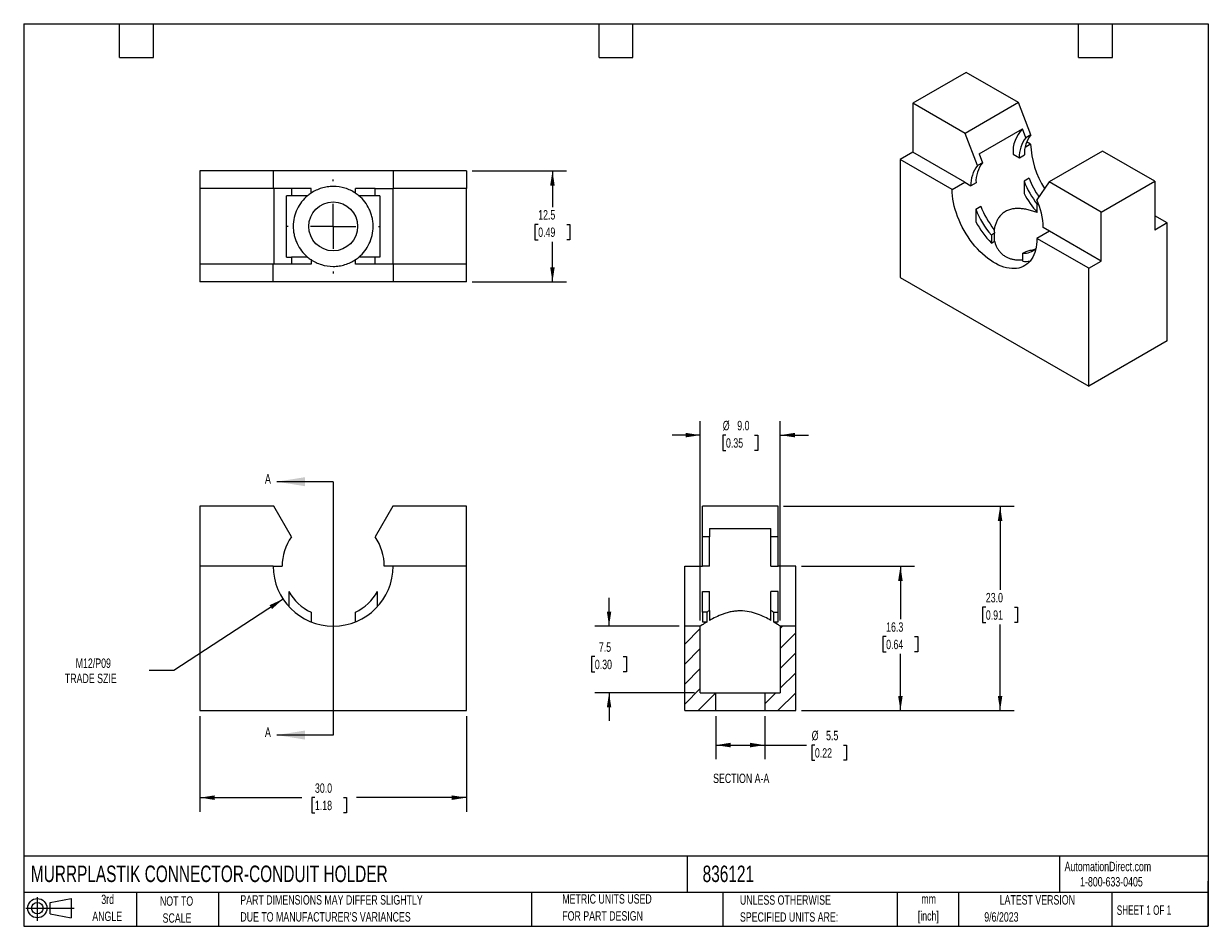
# Model space of a CAD drawing. Header units: millimetres. Extents: x 3 to 137, y 3 to 105.
import ezdxf

# ---------------------------------------------------------------- set-up
doc = ezdxf.new("R2010")
doc.units = ezdxf.units.MM
doc.header["$LTSCALE"] = 0.5
doc.linetypes.add('CENTERX2', pattern=[20.32, 12.7, -2.54, 2.54, -2.54])
for name, color, linetype in [('CENTER', 40, 'CENTERX2'), ('HATCH', 6, 'Continuous'), ('SLD-DEFPOINTS', 7, 'Continuous')]:
    doc.layers.add(name, color=color, linetype=linetype)
doc.layers.add('DIMENSIONS', color=140, linetype='Continuous', lineweight=25)
doc.layers.add('TEXT', color=140, linetype='Continuous', lineweight=25)
doc.styles.add('SLDTEXTSTYLE0', font='TXT', dxfattribs={"width": 0.7})
doc.styles.add('SLDTEXTSTYLE1', font='TXT', dxfattribs={"width": 0.65})
doc.dimstyles.new('SLDDIMSTYLE0', dxfattribs={"dimtxt": 1.079004, "dimasz": 1.651, "dimexe": 0, "dimexo": 0.0625, "dimgap": 0.269751, "dimtad": 0, "dimtih": 1, "dimtoh": 1, "dimrnd": 1e-09, "dimzin": 4, "dimdsep": 46, "dimtxsty": 'SLDTEXTSTYLE0', "dimsah": 1, "dimcen": 0.09, "dimadec": 0, "dimazin": 1, "dimtfac": 1, "dimtofl": 0, "dimtmove": 0, "dimatfit": 3, "dimfxl": 0, "dimfrac": 2, "dimtolj": 1, "dimtzin": 12, "dimarcsym": 0})
doc.dimstyles.new('SLDDIMSTYLE1', dxfattribs={"dimtxt": 1.079004, "dimasz": 1.651, "dimexe": 0, "dimexo": 0.0625, "dimgap": 0.269751, "dimtad": 0, "dimtih": 1, "dimtoh": 1, "dimrnd": 1e-09, "dimzin": 12, "dimdsep": 46, "dimtxsty": 'SLDTEXTSTYLE0', "dimsah": 1, "dimcen": 0, "dimadec": 0, "dimazin": 3, "dimtfac": 1, "dimtofl": 0, "dimtmove": 0, "dimatfit": 3, "dimfxl": 0, "dimfrac": 2, "dimtolj": 1, "dimtzin": 12, "dimarcsym": 0})
doc.dimstyles.new('SLDDIMSTYLE2', dxfattribs={"dimtxt": 1.079004, "dimasz": 1.651, "dimexe": 0, "dimexo": 0.0625, "dimgap": 0.269751, "dimtad": 0, "dimtih": 1, "dimtoh": 1, "dimrnd": 1e-09, "dimzin": 12, "dimdsep": 46, "dimtxsty": 'SLDTEXTSTYLE0', "dimsah": 1, "dimcen": 0.09, "dimadec": 0, "dimazin": 3, "dimtfac": 1, "dimtofl": 0, "dimtmove": 0, "dimatfit": 3, "dimfxl": 0, "dimfrac": 2, "dimtolj": 1, "dimtzin": 12, "dimarcsym": 0})
doc.dimstyles.new('SLDDIMSTYLE3', dxfattribs={"dimtxt": 1.079004, "dimasz": 1.651, "dimexe": 0, "dimexo": 0.0625, "dimgap": 0.269751, "dimtad": 0, "dimtih": 1, "dimtoh": 1, "dimrnd": 1e-09, "dimzin": 12, "dimdsep": 46, "dimtxsty": 'SLDTEXTSTYLE0', "dimsah": 1, "dimcen": 0.09, "dimadec": 0, "dimazin": 3, "dimtfac": 1, "dimtmove": 0, "dimatfit": 0, "dimfxl": 0, "dimfrac": 2, "dimtolj": 1, "dimtzin": 12, "dimarcsym": 0})
doc.dimstyles.new('SLDDIMSTYLE4', dxfattribs={"dimtxt": 1.079004, "dimasz": 1.651, "dimexe": 0, "dimexo": 0.0625, "dimgap": 0.269751, "dimtad": 0, "dimtih": 1, "dimtoh": 1, "dimrnd": 1e-09, "dimzin": 4, "dimdsep": 46, "dimtxsty": 'SLDTEXTSTYLE0', "dimsah": 1, "dimcen": 0.09, "dimadec": 0, "dimazin": 1, "dimtfac": 1, "dimtmove": 0, "dimatfit": 0, "dimfxl": 0, "dimfrac": 2, "dimtolj": 1, "dimtzin": 12, "dimarcsym": 0})

# ---------------------------------------------------------------- blocks, each defined once
blk = doc.blocks.new('Block11')
at = {"color": 7, "linetype": 'Continuous', "lineweight": 18}
for p, q in [((0, 1.44), (5.44, 1.44)), ((1.29, 2.66), (1.29, 0)), ((2.74, 2.08), (5.09, 2.52)), ((2.74, 0.8), (2.74, 2.08)), ((5.09, 2.52), (5.09, 0.37)), ((2.74, 0.8), (5.09, 0.37))]:
    blk.add_line(p, q, dxfattribs=at)
for radius in [1.08, 0.643]:
    blk.add_circle((1.29, 1.44), radius, dxfattribs=at)
blk = doc.blocks.new('Block12')
at = {"layer": 'SLD-DEFPOINTS'}
blk.add_blockref('Block11', (0, 0), dxfattribs=at)
blk = doc.blocks.new('SW_NOTE_0')
at = {"layer": 'TEXT', "color": 0, "char_height": 1.058, "attachment_point": 2, "style": 'SLDTEXTSTYLE0'}
for s, insert in [('mm', (1.42, 1.36)), ('[inch]', (1.38, -0.55))]:
    blk.add_mtext(s, dxfattribs=dict(at, insert=insert))
blk = doc.blocks.new('SW_NOTE_0_1')
at = {"layer": 'TEXT', "color": 0, "char_height": 1.0583, "attachment_point": 1, "style": 'SLDTEXTSTYLE0'}
for s, insert in [('UNLESS OTHERWISE', (0, 1.36)), ('SPECIFIED UNITS ARE:', (0, -0.55))]:
    blk.add_mtext(s, dxfattribs=dict(at, insert=insert))
blk = doc.blocks.new('SW_NOTE_0_2')
at = {"layer": 'TEXT', "color": 0, "char_height": 1.0583, "attachment_point": 1, "style": 'SLDTEXTSTYLE0'}
for s, insert in [('PART DIMENSIONS MAY DIFFER SLIGHTLY', (0, 1.36)), ("DUE TO MANUFACTURER'S VARIANCES", (0, -0.55))]:
    blk.add_mtext(s, dxfattribs=dict(at, insert=insert))
blk = doc.blocks.new('SW_NOTE_0_3')
at = {"layer": 'TEXT', "color": 0, "char_height": 1.058, "attachment_point": 2, "style": 'SLDTEXTSTYLE0'}
for s, insert in [('NOT TO', (2.63, 1.36)), ('SCALE', (2.68, -0.55))]:
    blk.add_mtext(s, dxfattribs=dict(at, insert=insert))
blk = doc.blocks.new('SW_NOTE_0_4')
at = {"layer": 'TEXT', "color": 0, "char_height": 1.058, "attachment_point": 2, "style": 'SLDTEXTSTYLE0'}
for s, insert in [('3rd', (1.16, 1.36)), ('ANGLE', (1.11, -0.55))]:
    blk.add_mtext(s, dxfattribs=dict(at, insert=insert))
blk = doc.blocks.new('SW_NOTE_0_5')
at = {"layer": 'TEXT', "color": 0, "char_height": 1.0583, "attachment_point": 1, "style": 'SLDTEXTSTYLE0'}
for s, insert in [('METRIC UNITS USED', (0, 1.36)), ('FOR PART DESIGN', (0, -0.55))]:
    blk.add_mtext(s, dxfattribs=dict(at, insert=insert))
blk = doc.blocks.new('_D')
at = {"layer": 'DIMENSIONS'}
for p, q in [((23.02, 26.83), (23.02, 16.07)), ((53.02, 26.83), (53.02, 16.07)), ((23.02, 17.66), (34.5, 17.66)), ((35.96, 17.66), (35.6, 17.66)), ((35.6, 17.66), (35.6, 15.94)), ((39.17, 17.66), (39.53, 17.66)), ((39.53, 17.66), (39.53, 15.94)), ((53.02, 17.66), (40.63, 17.66)), ((35.6, 15.94), (35.96, 15.94)), ((39.53, 15.94), (39.17, 15.94))]:
    blk.add_line(p, q, dxfattribs=at)
for points in [[(23.02, 17.66), (24.67, 17.4), (24.67, 17.91)], [(53.02, 17.66), (51.37, 17.91), (51.37, 17.4)]]:
    blk.add_solid(points, dxfattribs=at)
at = {"layer": 'DIMENSIONS', "char_height": 1.058, "attachment_point": 1, "style": 'SLDTEXTSTYLE0'}
for s, insert in [('30.0', (35.96, 19.26)), ('1.18', (35.96, 17.31))]:
    blk.add_mtext(s, dxfattribs=dict(at, insert=insert))
blk = doc.blocks.new('_D_1')
at = {"layer": 'DIMENSIONS'}
for p, q in [((32.37, 40.01), (20.09, 31.96)), ((20.09, 31.96), (17.31, 31.96))]:
    blk.add_line(p, q, dxfattribs=at)
blk.add_solid([(32.37, 40.01), (30.85, 39.32), (31.13, 38.89)], dxfattribs=at)
at = {"layer": 'DIMENSIONS', "char_height": 1.058, "attachment_point": 1, "style": 'SLDTEXTSTYLE0'}
for s, insert in [('M12/P09', (9.03, 33.32)), ('TRADE SZIE', (7.81, 31.61))]:
    blk.add_mtext(s, dxfattribs=dict(at, insert=insert))
blk = doc.blocks.new('_D_2')
at = {"layer": 'DIMENSIONS'}
for p, q in [((53.65, 88.21), (64.28, 88.21)), ((62.7, 88.21), (62.7, 84.14)), ((61.09, 82.18), (60.73, 82.18)), ((60.73, 82.18), (60.73, 80.46)), ((64.3, 82.18), (64.66, 82.18)), ((64.66, 82.18), (64.66, 80.46)), ((60.73, 80.46), (61.09, 80.46)), ((62.7, 75.71), (62.7, 80.22)), ((64.66, 80.46), (64.3, 80.46)), ((53.65, 75.71), (64.28, 75.71))]:
    blk.add_line(p, q, dxfattribs=at)
for points in [[(62.7, 88.21), (62.44, 86.56), (62.95, 86.56)], [(62.7, 75.71), (62.95, 77.36), (62.44, 77.36)]]:
    blk.add_solid(points, dxfattribs=at)
at = {"layer": 'DIMENSIONS', "char_height": 1.058, "attachment_point": 1, "style": 'SLDTEXTSTYLE0'}
for s, insert in [('12.5', (61.09, 83.79)), ('0.49', (61.09, 81.83))]:
    blk.add_mtext(s, dxfattribs=dict(at, insert=insert))
blk = doc.blocks.new('SW_CENTERMARKSYMBOL_0')
at = {"layer": 'CENTER', "color": 0}
for p, q in [((0, 5.08), (0, 5.29)), ((0, 0), (0, 2.54)), ((-5.08, 0), (-5.29, 0)), ((0, 0), (-2.54, 0)), ((0, 0), (0, -2.54)), ((0, 0), (2.54, 0)), ((5.08, 0), (5.29, 0)), ((0, -5.08), (0, -5.29))]:
    blk.add_line(p, q, dxfattribs=at)
blk = doc.blocks.new('_D_3')
at = {"layer": 'DIMENSIONS'}
for p, q in [((69.07, 36.96), (69.07, 40.14)), ((76.95, 36.96), (67.48, 36.96)), ((67.47, 33.53), (67.1, 33.53)), ((67.1, 33.53), (67.1, 31.81)), ((70.67, 33.53), (71.04, 33.53)), ((71.04, 33.53), (71.04, 31.81)), ((67.1, 31.81), (67.47, 31.81)), ((71.04, 31.81), (70.67, 31.81)), ((78.7, 29.46), (67.48, 29.46)), ((69.07, 29.46), (69.07, 26.29))]:
    blk.add_line(p, q, dxfattribs=at)
for points in [[(69.07, 36.96), (69.32, 38.61), (68.82, 38.61)], [(69.07, 29.46), (68.82, 27.81), (69.32, 27.81)]]:
    blk.add_solid(points, dxfattribs=at)
at = {"layer": 'DIMENSIONS', "char_height": 1.058, "attachment_point": 1, "style": 'SLDTEXTSTYLE0'}
for s, insert in [('7.5', (67.92, 35.13)), ('0.30', (67.47, 33.18))]:
    blk.add_mtext(s, dxfattribs=dict(at, insert=insert))
blk = doc.blocks.new('_D_4')
at = {"layer": 'DIMENSIONS'}
for p, q in [((79.34, 37.6), (79.34, 60.05)), ((88.34, 37.6), (88.34, 60.05)), ((79.34, 58.46), (76.16, 58.46)), ((82.23, 58.46), (81.87, 58.46)), ((81.87, 58.46), (81.87, 56.75)), ((85.44, 58.46), (85.8, 58.46)), ((85.8, 58.46), (85.8, 56.75)), ((88.34, 58.46), (91.51, 58.46)), ((81.87, 56.75), (82.23, 56.75)), ((85.8, 56.75), (85.44, 56.75))]:
    blk.add_line(p, q, dxfattribs=at)
for points in [[(79.34, 58.46), (77.69, 58.72), (77.69, 58.21)], [(88.34, 58.46), (89.99, 58.21), (89.99, 58.72)]]:
    blk.add_solid(points, dxfattribs=at)
at = {"layer": 'DIMENSIONS', "char_height": 1.058, "attachment_point": 1, "style": 'SLDTEXTSTYLE0'}
for s, insert in [('%%c', (81.87, 60.07)), ('9.0', (83.5, 60.07)), ('0.35', (82.23, 58.11))]:
    blk.add_mtext(s, dxfattribs=dict(at, insert=insert))
blk = doc.blocks.new('_D_5')
at = {"layer": 'DIMENSIONS'}
for p, q in [((81.09, 26.83), (81.09, 21.98)), ((86.59, 26.83), (86.59, 21.98)), ((81.09, 23.57), (86.59, 23.57)), ((86.59, 23.57), (91.28, 23.57)), ((92.24, 23.57), (91.88, 23.57)), ((91.88, 23.57), (91.88, 21.86)), ((95.45, 23.57), (95.81, 23.57)), ((95.81, 23.57), (95.81, 21.86)), ((91.88, 21.86), (92.24, 21.86)), ((95.81, 21.86), (95.45, 21.86))]:
    blk.add_line(p, q, dxfattribs=at)
for points in [[(81.09, 23.57), (82.74, 23.32), (82.74, 23.83)], [(86.59, 23.57), (84.94, 23.83), (84.94, 23.32)]]:
    blk.add_solid(points, dxfattribs=at)
at = {"layer": 'DIMENSIONS', "char_height": 1.058, "attachment_point": 1, "style": 'SLDTEXTSTYLE0'}
for s, insert in [('%%c', (91.88, 25.18)), ('5.5', (93.5, 25.18)), ('0.22', (92.24, 23.22))]:
    blk.add_mtext(s, dxfattribs=dict(at, insert=insert))
blk = doc.blocks.new('_D_6')
at = {"layer": 'DIMENSIONS'}
for p, q in [((90.72, 43.71), (103.46, 43.71)), ((101.87, 43.71), (101.87, 37.74)), ((100.26, 35.78), (99.9, 35.78)), ((99.9, 35.78), (99.9, 34.07)), ((103.47, 35.78), (103.83, 35.78)), ((103.83, 35.78), (103.83, 34.07)), ((99.9, 34.07), (100.26, 34.07)), ((101.87, 27.46), (101.87, 33.83)), ((103.83, 34.07), (103.47, 34.07)), ((90.72, 27.46), (103.46, 27.46))]:
    blk.add_line(p, q, dxfattribs=at)
for points in [[(101.87, 43.71), (101.61, 42.06), (102.12, 42.06)], [(101.87, 27.46), (102.12, 29.11), (101.61, 29.11)]]:
    blk.add_solid(points, dxfattribs=at)
at = {"layer": 'DIMENSIONS', "char_height": 1.058, "attachment_point": 1, "style": 'SLDTEXTSTYLE0'}
for s, insert in [('16.3', (100.26, 37.39)), ('0.64', (100.26, 35.43))]:
    blk.add_mtext(s, dxfattribs=dict(at, insert=insert))
blk = doc.blocks.new('_D_7')
at = {"layer": 'DIMENSIONS'}
for p, q in [((88.72, 50.46), (114.67, 50.46)), ((113.09, 50.46), (113.09, 41.05)), ((111.48, 39.09), (111.12, 39.09)), ((111.12, 39.09), (111.12, 37.38)), ((114.69, 39.09), (115.05, 39.09)), ((115.05, 39.09), (115.05, 37.38)), ((111.12, 37.38), (111.48, 37.38)), ((115.05, 37.38), (114.69, 37.38)), ((113.09, 27.46), (113.09, 37.13)), ((90.72, 27.46), (114.67, 27.46))]:
    blk.add_line(p, q, dxfattribs=at)
for points in [[(113.09, 50.46), (112.83, 48.81), (113.34, 48.81)], [(113.09, 27.46), (113.34, 29.11), (112.83, 29.11)]]:
    blk.add_solid(points, dxfattribs=at)
at = {"layer": 'DIMENSIONS', "char_height": 1.058, "attachment_point": 1, "style": 'SLDTEXTSTYLE0'}
for s, insert in [('23.0', (111.48, 40.7)), ('0.91', (111.48, 38.74))]:
    blk.add_mtext(s, dxfattribs=dict(at, insert=insert))

msp = doc.modelspace()

# ---------------------------------------------------------------- hatches: boundary and pattern name
at = {"layer": 'HATCH'}
h = msp.add_hatch(dxfattribs=at)
h.set_pattern_fill('ANSI31', color=256, scale=0.5, style=0)
h.paths.add_polyline_path([(77.587, 27.462), (81.087, 27.462), (81.087, 29.462), (79.337, 29.462), (79.337, 36.962), (77.587, 36.962)], flags=0)
h = msp.add_hatch(dxfattribs=at)
h.set_pattern_fill('ANSI31', color=256, scale=0.5, style=0)
h.paths.add_polyline_path([(88.337, 29.462), (86.587, 29.462), (86.587, 27.462), (90.087, 27.462), (90.087, 36.962), (88.337, 36.962)], flags=0)

# ---------------------------------------------------------------- linework, layer by layer
for p, q in [((109.28, 99.284), (103.269, 95.814)), ((115.149, 95.896), (109.28, 99.284)), ((103.269, 95.814), (103.269, 90.302)), ((109.138, 92.426), (103.269, 95.814)), ((115.149, 95.896), (109.138, 92.426)), ((116.557, 92.266), (115.149, 95.896)), ((110.546, 88.796), (109.138, 92.426)), ((110.728, 90.113), (115.607, 92.929)), ((115.991, 91.94), (115.607, 92.929)), ((116.557, 92.266), (115.991, 91.94)), ((116.527, 91.221), (115.896, 90.857)), ((116.527, 91.221), (116.074, 91.483)), ((103.269, 90.302), (101.855, 89.486)), ((107.689, 86.118), (101.855, 89.486)), ((101.855, 89.486), (101.855, 76.217)), ((109.103, 86.935), (103.269, 90.302)), ((110.728, 90.113), (111.112, 89.123)), ((114.548, 90.078), (115.255, 89.67)), ((115.255, 89.67), (115.82, 89.996)), ((124.624, 90.426), (118.613, 86.956)), ((130.493, 87.038), (124.624, 90.426)), ((31.268, 88.208), (23.018, 88.208)), ((23.018, 88.208), (23.018, 86.208)), ((31.268, 88.208), (31.268, 86.208)), ((44.768, 88.208), (31.268, 88.208)), ((44.768, 88.208), (44.768, 86.208)), ((53.018, 88.208), (44.768, 88.208)), ((53.018, 88.208), (53.018, 86.208)), ((111.112, 89.123), (110.546, 88.796)), ((107.689, 86.118), (109.103, 86.935)), ((109.103, 86.935), (109.81, 86.527)), ((110.376, 86.853), (109.81, 86.527)), ((116.351, 87.372), (115.785, 87.045)), ((115.785, 87.045), (115.785, 85.661)), ((118.613, 86.956), (117.205, 84.952)), ((124.482, 83.568), (118.613, 86.956)), ((124.482, 83.568), (130.493, 87.038)), ((130.493, 87.038), (130.493, 81.526)), ((31.318, 86.208), (23.018, 86.208)), ((23.018, 86.208), (23.018, 77.708)), ((31.318, 86.208), (31.318, 77.708)), ((33.309, 86.208), (31.318, 86.208)), ((32.766, 78.508), (32.766, 85.408)), ((33.309, 85.408), (32.766, 85.408)), ((33.309, 86.208), (33.309, 85.408)), ((35.518, 86.208), (33.309, 86.208)), ((35.129, 85.408), (33.309, 85.408)), ((35.518, 85.7), (35.518, 86.208)), ((40.518, 85.7), (40.518, 86.208)), ((42.726, 86.208), (40.518, 86.208)), ((42.726, 85.408), (40.907, 85.408)), ((42.726, 85.408), (42.726, 86.208)), ((42.726, 86.208), (44.718, 86.208)), ((43.269, 85.408), (42.726, 85.408)), ((43.269, 85.408), (43.269, 78.508)), ((44.718, 86.208), (44.718, 77.708)), ((53.018, 86.208), (44.718, 86.208)), ((53.018, 77.708), (53.018, 86.208)), ((110.34, 83.902), (110.906, 84.228)), ((117.278, 83.521), (117.278, 84.443)), ((117.437, 84.373), (117.278, 84.443)), ((110.34, 83.902), (110.34, 82.518)), ((124.482, 78.056), (124.482, 83.568)), ((131.907, 82.343), (130.493, 83.159)), ((118.649, 81.424), (117.235, 80.608)), ((118.649, 81.424), (117.942, 81.832)), ((124.482, 78.056), (118.649, 81.424)), ((131.907, 82.343), (130.493, 81.526)), ((131.907, 69.074), (131.907, 82.343)), ((112.467, 81.179), (112.108, 80.972)), ((112.108, 80.972), (112.108, 80.08)), ((112.108, 80.08), (112.467, 80.288)), ((112.467, 80.288), (112.467, 81.179)), ((123.068, 77.24), (117.235, 80.608)), ((115.644, 78.931), (116.003, 79.138)), ((115.644, 78.039), (115.644, 78.931)), ((31.318, 77.708), (23.018, 77.708)), ((23.018, 77.708), (23.018, 75.708)), ((31.268, 75.708), (31.268, 77.708)), ((33.309, 77.708), (31.318, 77.708)), ((32.766, 78.508), (33.309, 78.508)), ((33.309, 78.508), (33.309, 77.708)), ((35.129, 78.508), (33.309, 78.508)), ((35.518, 77.708), (33.309, 77.708)), ((35.518, 78.217), (35.518, 77.708)), ((40.518, 77.708), (40.518, 78.217)), ((42.726, 77.708), (40.518, 77.708)), ((42.726, 78.508), (40.907, 78.508)), ((42.726, 77.708), (42.726, 78.508)), ((43.269, 78.508), (42.726, 78.508)), ((44.718, 77.708), (42.726, 77.708)), ((53.018, 77.708), (44.718, 77.708)), ((44.768, 77.708), (44.768, 75.708)), ((53.018, 75.708), (53.018, 77.708)), ((123.068, 77.24), (124.482, 78.056)), ((101.855, 76.217), (123.068, 63.971)), ((123.068, 63.971), (123.068, 77.24)), ((31.268, 75.708), (23.018, 75.708)), ((44.768, 75.708), (31.268, 75.708)), ((53.018, 75.708), (44.768, 75.708)), ((131.907, 69.074), (123.068, 63.971)), ((31.318, 50.462), (23.018, 50.462)), ((23.018, 50.462), (23.018, 43.712)), ((33.309, 47.012), (31.318, 50.462)), ((44.718, 50.462), (42.726, 47.012)), ((53.018, 50.462), (44.718, 50.462)), ((53.018, 43.712), (53.018, 50.462)), ((79.587, 47.012), (79.587, 50.462)), ((88.087, 50.462), (79.587, 50.462)), ((88.087, 47.012), (88.087, 50.462)), ((80.387, 47.012), (79.587, 47.012)), ((79.587, 43.712), (79.587, 47.012)), ((80.387, 47.953), (87.287, 47.953)), ((80.387, 47.953), (80.387, 47.012)), ((80.387, 43.712), (80.387, 47.012)), ((87.287, 47.012), (87.287, 47.953)), ((88.087, 47.012), (87.287, 47.012)), ((87.287, 43.712), (87.287, 47.012)), ((88.087, 43.712), (88.087, 47.012)), ((31.268, 43.712), (23.018, 43.712)), ((23.018, 43.712), (23.018, 27.462)), ((31.268, 43.712), (32.268, 43.712)), ((44.768, 43.712), (43.768, 43.712)), ((53.018, 43.712), (44.768, 43.712)), ((53.018, 27.462), (53.018, 43.712)), ((77.587, 36.962), (77.587, 43.712)), ((77.587, 43.712), (79.587, 43.712)), ((80.387, 43.712), (79.587, 43.712)), ((87.287, 43.712), (88.087, 43.712)), ((90.087, 43.712), (88.087, 43.712)), ((90.087, 36.962), (90.087, 43.712)), ((33.018, 40.872), (33.018, 39.177)), ((43.018, 39.177), (43.018, 40.872)), ((79.587, 38.534), (79.587, 40.872)), ((79.587, 40.872), (80.387, 40.872)), ((80.387, 38.74), (80.387, 40.872)), ((87.287, 38.74), (87.287, 40.872)), ((88.087, 40.872), (87.287, 40.872)), ((88.087, 38.534), (88.087, 40.872)), ((80.387, 38.74), (80.387, 37.611)), ((87.287, 37.611), (87.287, 38.74)), ((35.518, 38.534), (35.518, 37.442)), ((40.518, 37.442), (40.518, 38.534)), ((80.095, 38.534), (79.587, 38.534)), ((79.587, 38.534), (79.587, 37.442)), ((79.587, 37.442), (80.095, 37.442)), ((80.095, 37.442), (80.095, 38.534)), ((87.578, 38.534), (87.578, 37.442)), ((87.578, 38.534), (88.087, 38.534)), ((87.578, 37.442), (88.087, 37.442)), ((88.087, 37.442), (88.087, 38.534)), ((79.337, 36.962), (77.587, 36.962)), ((77.587, 27.462), (77.587, 36.962)), ((79.337, 29.462), (79.337, 36.962)), ((90.087, 36.962), (88.337, 36.962)), ((88.337, 36.962), (88.337, 29.462)), ((90.087, 27.462), (90.087, 36.962)), ((79.337, 29.462), (81.087, 29.462)), ((81.087, 27.462), (81.087, 29.462)), ((81.087, 29.462), (86.587, 29.462)), ((86.587, 29.462), (86.587, 27.462)), ((86.587, 29.462), (88.337, 29.462)), ((23.018, 27.462), (53.018, 27.462)), ((77.587, 27.462), (81.087, 27.462)), ((81.087, 27.462), (86.587, 27.462)), ((86.587, 27.462), (90.087, 27.462))]:
    msp.add_line(p, q)
at = {"flags": 128}
msp.add_lwpolyline([(117.235, 80.608), (117.225, 80.26), (117.195, 79.925), (117.147, 79.605), (117.078, 79.3), (116.991, 79.011), (116.886, 78.741), (116.762, 78.489), (116.62, 78.258), (116.462, 78.047), (116.287, 77.858), (116.096, 77.692), (115.89, 77.549), (115.67, 77.43), (115.437, 77.336), (115.192, 77.266), (114.936, 77.221), (114.669, 77.202), (114.394, 77.208), (114.11, 77.239), (113.82, 77.295), (113.524, 77.376), (113.223, 77.482), (112.92, 77.612), (112.615, 77.766), (112.309, 77.943), (112.003, 78.141), (111.7, 78.362), (111.399, 78.603), (111.104, 78.863), (110.813, 79.142), (110.53, 79.438), (110.254, 79.751), (109.987, 80.078), (109.731, 80.419), (109.486, 80.772), (109.253, 81.135), (109.033, 81.508), (108.827, 81.888), (108.636, 82.275), (108.461, 82.665), (108.303, 83.059), (108.161, 83.454), (108.037, 83.849), (107.932, 84.241), (107.845, 84.63), (107.777, 85.014), (107.728, 85.391), (107.698, 85.76), (107.689, 86.118)], dxfattribs=at)
msp.add_circle((38.018, 81.958), 2.75)
for centre, radius, start, end in [((118.205, 90.341), 3.667, 135.11077, 184.11225), ((119.101, 90.186), 3.287, 140.73609, 183.30962), ((118.536, 89.86), 3.287, 140.73609, 183.30962), ((126.459, 91.601), 9.939, 182.19019, 212.74356), ((113.091, 86.716), 3.287, 140.73609, 183.30962), ((113.657, 87.043), 3.287, 140.73609, 183.30962), ((124.954, 90.574), 9.825, 201.05247, 218.61743), ((125.527, 90.904), 9.833, 201.05569, 214.75723), ((125.784, 91.043), 11.355, 208.29439, 221.48903), ((120.075, 87.758), 9.825, 201.05247, 218.61743), ((110.16, 81.643), 7.783, 1.39663, 25.16616), ((119.462, 87.407), 9.773, 201.01959, 221.18678), ((120.217, 87.821), 11.211, 208.23315, 223.66853), ((115.729, 80.97), 2.041, 267.60059, 313.00123), ((116.298, 81.354), 2.095, 275.10727, 290.14452), ((116.001, 80.903), 2.886, 262.88458, 279.32139), ((38.018, 43.712), 5.75, 144.97049, 180), ((38.018, 43.712), 5.75, 0, 35.02951), ((38.018, 43.712), 6.75, 180, 0), ((38.018, 43.712), 5.75, 209.59185, 244.22854), ((38.018, 43.712), 5.75, 295.77146, 330.40815)]:
    msp.add_arc(centre, radius, start, end)
for points, knots in [([(35.129, 85.408), (34.881, 85.201), (34.661, 84.972), (34.271, 84.471), (34.1, 84.195), (33.819, 83.61), (33.71, 83.301), (33.557, 82.642), (33.518, 82.305), (33.518, 81.791), (33.528, 81.618), (33.566, 81.28), (33.594, 81.114), (33.67, 80.787), (33.717, 80.625), (33.826, 80.314), (33.888, 80.163), (34.097, 79.726), (34.267, 79.451), (34.66, 78.945), (34.881, 78.716), (35.129, 78.508)], [0, 0, 0, 0, 0.125, 0.125, 0.25, 0.25, 0.375, 0.375, 0.5, 0.5, 0.5625, 0.5625, 0.625, 0.625, 0.6875, 0.6875, 0.75, 0.75, 0.875, 0.875, 1, 1, 1, 1]), ([(40.518, 85.7), (40.159, 85.94), (39.769, 86.127), (38.916, 86.39), (38.474, 86.458), (37.794, 86.458), (37.568, 86.441), (37.126, 86.375), (36.909, 86.325), (36.269, 86.128), (35.877, 85.94), (35.518, 85.7)], [0, 0, 0, 0, 0.25, 0.25, 0.5, 0.5, 0.625, 0.625, 0.75, 0.75, 1, 1, 1, 1]), ([(40.907, 78.508), (41.155, 78.716), (41.375, 78.945), (41.765, 79.446), (41.936, 79.722), (42.216, 80.307), (42.326, 80.615), (42.479, 81.275), (42.518, 81.612), (42.518, 82.126), (42.508, 82.299), (42.47, 82.636), (42.441, 82.802), (42.366, 83.129), (42.319, 83.291), (42.21, 83.603), (42.147, 83.753), (41.938, 84.191), (41.768, 84.466), (41.376, 84.971), (41.155, 85.201), (40.907, 85.408)], [0, 0, 0, 0, 0.125, 0.125, 0.25, 0.25, 0.375, 0.375, 0.5, 0.5, 0.5625, 0.5625, 0.625, 0.625, 0.6875, 0.6875, 0.75, 0.75, 0.875, 0.875, 1, 1, 1, 1]), ([(117.278, 83.521), (117.103, 83.579), (116.753, 83.696), (116.231, 83.833), (115.743, 83.926), (115.293, 83.973), (114.879, 83.977), (114.447, 83.93), (114.009, 83.808), (113.583, 83.592), (113.215, 83.289), (112.925, 82.936), (112.707, 82.555), (112.553, 82.166), (112.451, 81.81), (112.427, 81.584), (112.419, 81.496)], [0, 0, 0, 0, 0.0773272, 0.1548892, 0.2322096, 0.2969772, 0.3619012, 0.4265869, 0.5069646, 0.587302, 0.6676348, 0.748027, 0.8172599, 0.8867473, 0.9560621, 1, 1, 1, 1]), ([(112.467, 80.288), (112.5, 80.166), (112.567, 79.921), (112.722, 79.578), (112.917, 79.259), (113.16, 78.973), (113.443, 78.724), (113.756, 78.523), (114.091, 78.373), (114.441, 78.267), (114.873, 78.193), (115.276, 78.169), (115.561, 78.202), (115.644, 78.211)], [0, 0, 0, 0, 0.0928102, 0.1858552, 0.278597, 0.3718725, 0.4654818, 0.5587184, 0.6444408, 0.73045, 0.8162058, 0.9468613, 1, 1, 1, 1]), ([(35.518, 78.217), (35.877, 77.977), (36.266, 77.789), (37.119, 77.526), (37.561, 77.459), (38.242, 77.458), (38.468, 77.475), (38.91, 77.542), (39.127, 77.591), (39.767, 77.788), (40.159, 77.977), (40.518, 78.217)], [0, 0, 0, 0, 0.25, 0.25, 0.5, 0.5, 0.625, 0.625, 0.75, 0.75, 1, 1, 1, 1]), ([(87.287, 37.611), (87.079, 37.729), (86.85, 37.851), (86.349, 38.092), (86.073, 38.213), (85.488, 38.423), (85.18, 38.514), (84.52, 38.645), (84.183, 38.68), (83.669, 38.681), (83.496, 38.672), (83.159, 38.638), (82.993, 38.613), (82.666, 38.549), (82.504, 38.509), (82.192, 38.421), (82.042, 38.372), (81.604, 38.214), (81.329, 38.095), (80.824, 37.852), (80.594, 37.729), (80.387, 37.611)], [0, 0, 0, 0, 0.125, 0.125, 0.25, 0.25, 0.375, 0.375, 0.5, 0.5, 0.5625, 0.5625, 0.625, 0.625, 0.6875, 0.6875, 0.75, 0.75, 0.875, 0.875, 1, 1, 1, 1]), ([(80.095, 37.442), (79.855, 37.298), (79.667, 37.178), (79.404, 37.007), (79.337, 36.962), (79.337, 36.962)], [0, 0, 0, 0, 0.5, 0.5, 1, 1, 1, 1]), ([(88.337, 36.962), (88.337, 36.962), (88.319, 36.973), (88.253, 37.017), (88.203, 37.05), (88.006, 37.178), (87.818, 37.299), (87.578, 37.442)], [0, 0, 0, 0, 0.25, 0.25, 0.5, 0.5, 1, 1, 1, 1])]:
    msp.add_open_spline(points, degree=3, knots=knots)
for points in [[(35.518, 85.7), (35.382, 85.609), (35.252, 85.512), (35.129, 85.408)], [(40.907, 85.408), (40.784, 85.512), (40.654, 85.609), (40.518, 85.7)], [(112.398, 81.626), (112.413, 81.475), (112.436, 81.326), (112.467, 81.179)], [(116.003, 79.138), (116.164, 79.174), (116.324, 79.217), (116.484, 79.267)], [(35.129, 78.508), (35.252, 78.405), (35.382, 78.308), (35.518, 78.217)], [(40.518, 78.217), (40.654, 78.308), (40.784, 78.405), (40.907, 78.508)], [(80.387, 38.74), (80.283, 38.668), (80.186, 38.599), (80.095, 38.534)], [(87.578, 38.534), (87.487, 38.599), (87.39, 38.668), (87.287, 38.74)]]:
    msp.add_open_spline(points, degree=3)
at = {"layer": 'TEXT'}
for p, q in [((3.175, 104.775), (136.525, 104.775)), ((3.175, 104.775), (3.175, 3.175)), ((13.97, 100.965), (13.97, 104.775)), ((17.78, 100.965), (17.78, 104.775)), ((67.945, 100.965), (67.945, 104.775)), ((71.755, 100.965), (71.755, 104.775)), ((121.92, 100.965), (121.92, 104.775)), ((125.73, 100.965), (125.73, 104.775)), ((136.525, 104.775), (136.525, 3.175)), ((13.97, 100.965), (17.78, 100.965)), ((67.945, 100.965), (71.755, 100.965)), ((121.92, 100.965), (125.73, 100.965)), ((38.018, 53.222), (38.018, 24.702)), ((136.525, 11.063), (3.175, 11.063)), ((77.879, 11.063), (77.879, 6.985)), ((119.788, 11.063), (119.788, 6.985)), ((136.525, 3.175), (136.525, 8.255)), ((136.525, 6.985), (3.175, 6.985)), ((15.875, 6.985), (15.875, 3.175)), ((25.106, 6.985), (25.106, 3.175)), ((60.323, 6.985), (60.323, 3.175)), ((81.89, 6.985), (81.89, 3.175)), ((101.512, 6.985), (101.512, 3.175)), ((108.406, 6.985), (108.406, 3.175)), ((125.674, 6.985), (125.674, 3.175)), ((3.175, 3.175), (136.525, 3.175))]:
    msp.add_line(p, q, dxfattribs=at)
at = {"layer": 'TEXT', "linetype": 'Continuous'}
for p, q in [((38.018, 53.222), (31.668, 53.222)), ((38.018, 24.702), (31.668, 24.702))]:
    msp.add_line(p, q, dxfattribs=at)
at = {"layer": 'TEXT'}
for points in [[(31.668, 53.222), (34.843, 52.714), (34.843, 53.73)], [(31.668, 24.702), (34.843, 24.194), (34.843, 25.21)]]:
    msp.add_solid(points, dxfattribs=at)

# ---------------------------------------------------------------- block references
at = {"layer": 'CENTER'}
msp.add_blockref('SW_CENTERMARKSYMBOL_0', (38.018, 81.958), dxfattribs=at)
at = {"layer": 'SLD-DEFPOINTS'}
msp.add_blockref('Block12', (3.419, 3.777), dxfattribs=at)
at = {"layer": 'TEXT'}
for name, p in [('SW_NOTE_0_4', (11.466, 5.382)), ('SW_NOTE_0_2', (27.56, 5.319)), ('SW_NOTE_0_5', (63.802, 5.427)), ('SW_NOTE_0_1', (83.804, 5.303)), ('SW_NOTE_0_3', (17.755, 5.185)), ('SW_NOTE_0', (103.627, 5.423))]:
    msp.add_blockref(name, p, dxfattribs=at)

# ---------------------------------------------------------------- texts
for s, insert, char_height, attachment_point, style in [('A', (30.329, 54.079), 1.079, 1, 'SLDTEXTSTYLE0'), ('A', (30.329, 25.559), 1.079, 1, 'SLDTEXTSTYLE0'), ('SECTION A-A', (83.946, 20.36), 1.05833, 2, 'SLDTEXTSTYLE0'), ('MURRPLASTIK CONNECTOR-CONDUIT HOLDER', (3.983, 10.009), 1.85208, 1, 'SLDTEXTSTYLE0'), ('836121', (79.604, 10.009), 1.8521, 1, 'SLDTEXTSTYLE0'), ('AutomationDirect.com', (120.347, 10.438), 1.05833, 1, 'SLDTEXTSTYLE0'), ('1-800-633-0405', (122.096, 8.719), 1.05833, 1, 'SLDTEXTSTYLE0'), ('LATEST VERSION', (117.276, 6.682), 1.05833, 2, 'SLDTEXTSTYLE0'), ('SHEET 1 OF 1', (126.221, 5.526), 1.05833, 1, 'SLDTEXTSTYLE1'), ('9/6/2023', (111.306, 4.757), 1.0583, 1, 'SLDTEXTSTYLE0')]:
    msp.add_mtext(s, dxfattribs=dict(at, insert=insert, char_height=char_height, attachment_point=attachment_point, style=style))

# ---------------------------------------------------------------- dimensions: what is measured, and where the dimension line sits
at = {"layer": 'DIMENSIONS'}
for base, p1, p2, dimstyle, picture, middle in [((62.696, 88.208), (53.018, 75.708), (53.018, 88.208), 'SLDDIMSTYLE2', '_D_2', (62.696, 82.179)), ((113.087, 27.462), (88.087, 50.462), (90.087, 27.462), 'SLDDIMSTYLE0', '_D_7', (113.087, 39.091)), ((101.868, 27.462), (90.087, 43.712), (90.087, 27.462), 'SLDDIMSTYLE2', '_D_6', (101.868, 35.783)), ((69.07, 36.962), (79.337, 29.462), (77.587, 36.962), 'SLDDIMSTYLE3', '_D_3', (69.07, 33.528))]:
    dim = msp.add_linear_dim(base=base, p1=p1, p2=p2, angle=90, dimstyle=dimstyle, dxfattribs=at)
    dim.commit()
    dim.dimension.update_dxf_attribs({"geometry": picture, "text_midpoint": middle, "dimtype": 160})
for base, p1, p2, dimstyle, picture, middle in [((88.337, 58.462), (79.337, 36.962), (88.337, 36.962), 'SLDDIMSTYLE4', '_D_4', (83.837, 58.462)), ((86.587, 23.571), (81.087, 27.462), (86.587, 27.462), 'SLDDIMSTYLE2', '_D_5', (93.845, 23.571))]:
    dim = msp.add_linear_dim(base=base, p1=p1, p2=p2, text='%%c<>', dimstyle=dimstyle, dxfattribs=at)
    dim.commit()
    dim.dimension.update_dxf_attribs({"geometry": picture, "text_midpoint": middle, "dimtype": 160})
dim = msp.add_radius_dim(center=(38.018, 43.712), mpoint=(32.372, 40.012), text='M12/P09\\PTRADE SZIE', dimstyle='SLDDIMSTYLE1', dxfattribs=at)
dim.commit()
dim.dimension.update_dxf_attribs({"geometry": '_D_1', "text_midpoint": (12.161, 31.961), "dimtype": 164})
dim = msp.add_linear_dim(base=(53.018, 17.657), p1=(23.018, 27.462), p2=(53.018, 27.462), dimstyle='SLDDIMSTYLE0', dxfattribs=at)
dim.commit()
dim.dimension.update_dxf_attribs({"geometry": '_D', "text_midpoint": (37.567, 17.657), "dimtype": 160})

doc.saveas('drawing.dxf')
